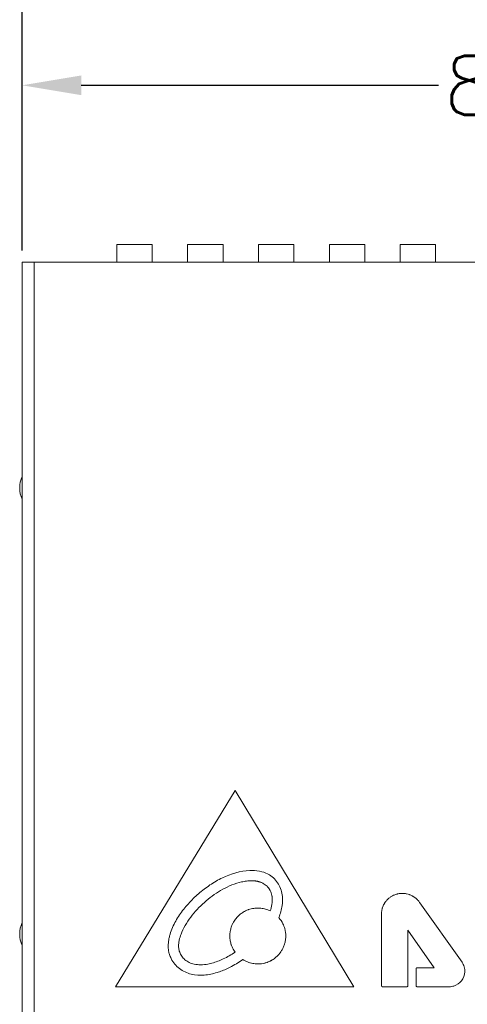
# Model space of a CAD drawing. Header units: millimetres. Extents: x 38 to 345, y 39 to 594.
# Tile 33 of 46: x 138 to 176, y 431 to 515. Entities that reach past the tile are written whole.
import ezdxf

# ---------------------------------------------------------------- set-up
doc = ezdxf.new("R2010")
doc.units = ezdxf.units.MM
doc.layers.add('DIM', color=7, linetype='Continuous')
doc.styles.get("Standard").update_dxf_attribs({"font": 'txt.shx'})
doc.dimstyles.new('ISO-25', dxfattribs={"dimtxt": 5, "dimasz": 5, "dimexe": 1, "dimexo": 1, "dimgap": 1, "dimtad": 0, "dimdsep": 46, "dimtxsty": 'Standard', "dimcen": 1, "dimadec": 0, "dimazin": 0, "dimtfac": 1, "dimtmove": 0, "dimatfit": 3, "dimfxl": 0, "dimarcsym": 0})

# ---------------------------------------------------------------- blocks, each defined once
blk = doc.blocks.new('*D1')
at = {"layer": 'Defpoints', "color": 0}
for p in [(218.274, 509.042), (138.274, 494.042), (218.274, 494.042)]:
    blk.add_point(p, dxfattribs=at)
at = {"layer": 'DIM', "color": 0, "lineweight": -2}
for p, q in [((138.274, 495.042), (138.274, 510.042)), ((218.274, 495.042), (218.274, 510.042)), ((143.274, 509.042), (173.524, 509.042)), ((213.274, 509.042), (183.024, 509.042))]:
    blk.add_line(p, q, dxfattribs=at)
at = {"layer": 'DIM', "color": 0}
for points in [[(143.274, 509.875), (143.274, 508.208), (138.274, 509.042)], [(213.274, 509.875), (213.274, 508.208), (218.274, 509.042)]]:
    blk.add_solid(points, dxfattribs=at)
at = {"layer": 'DIM', "color": 0, "lineweight": 0, "insert": (178.274, 509.042), "char_height": 5, "attachment_point": 5}
blk.add_mtext('80', dxfattribs=at)
blk = doc.blocks.new('*D2')
at = {"layer": 'Defpoints', "color": 0}
for p in [(226.474, 524.042), (226.474, 511.042), (138.274, 494.042)]:
    blk.add_point(p, dxfattribs=at)
at = {"layer": 'DIM', "color": 0, "lineweight": -2}
for p, q in [((138.274, 495.042), (138.274, 525.042)), ((226.474, 512.042), (226.474, 525.042)), ((143.274, 524.042), (173.874, 524.042)), ((221.474, 524.042), (190.874, 524.042))]:
    blk.add_line(p, q, dxfattribs=at)
at = {"layer": 'DIM', "color": 0}
for points in [[(143.274, 524.875), (143.274, 523.208), (138.274, 524.042)], [(221.474, 524.875), (221.474, 523.208), (226.474, 524.042)]]:
    blk.add_solid(points, dxfattribs=at)
at = {"layer": 'DIM', "color": 0, "lineweight": 0, "insert": (182.374, 524.042), "char_height": 5, "attachment_point": 5}
blk.add_mtext('88.2', dxfattribs=at)

msp = doc.modelspace()

# ---------------------------------------------------------------- linework, layer by layer
at = {"color": 7, "linetype": 'Continuous', "lineweight": 0}
for p, q in [((146.274, 495.542), (149.274, 495.542)), ((146.274, 495.542), (146.274, 494.657)), ((149.274, 494.657), (149.274, 495.542)), ((152.274, 495.542), (155.274, 495.542)), ((152.274, 495.542), (152.274, 494.657)), ((155.274, 494.657), (155.274, 495.542)), ((158.274, 495.542), (161.274, 495.542)), ((158.274, 495.542), (158.274, 494.657)), ((161.274, 494.657), (161.274, 495.542)), ((164.274, 495.542), (167.274, 495.542)), ((164.274, 495.542), (164.274, 494.657)), ((167.274, 494.657), (167.274, 495.542)), ((170.274, 495.542), (173.274, 495.542)), ((170.274, 495.542), (170.274, 494.657)), ((173.274, 494.657), (173.274, 495.542)), ((139.274, 494.042), (138.274, 494.042)), ((138.274, 379.042), (138.274, 494.042)), ((139.274, 494.042), (207.074, 494.042)), ((139.274, 494.042), (139.274, 379.042)), ((146.274, 494.657), (146.274, 494.042)), ((149.274, 494.042), (149.274, 494.657)), ((152.274, 494.657), (152.274, 494.042)), ((155.274, 494.042), (155.274, 494.657)), ((158.274, 494.657), (158.274, 494.042)), ((161.274, 494.042), (161.274, 494.657)), ((164.274, 494.657), (164.274, 494.042)), ((167.274, 494.042), (167.274, 494.657)), ((170.274, 494.657), (170.274, 494.042)), ((173.274, 494.042), (173.274, 494.657)), ((156.291, 449.275), (146.173, 432.644)), ((166.358, 432.644), (156.291, 449.275)), ((157.694, 442.505), (157.717, 442.506)), ((157.694, 442.505), (157.717, 442.506)), ((157.717, 441.625), (157.699, 441.625)), ((175.507, 434.717), (171.945, 439.76)), ((168.684, 438.794), (168.684, 432.744)), ((170.931, 432.743), (170.931, 437.439)), ((170.931, 437.439), (173.142, 434.26)), ((156.946, 434.955), (156.918, 434.934)), ((171.611, 434.166), (171.611, 432.743)), ((173.142, 434.26), (171.705, 434.26)), ((146.173, 432.644), (166.358, 432.644)), ((168.778, 432.649), (170.837, 432.649)), ((171.705, 432.649), (174.432, 432.649))]:
    msp.add_line(p, q, dxfattribs=at)
for points in [[(156.84, 441.526), (156.842, 441.526), (156.842, 441.526)], [(158.347, 441.542), (158.356, 441.539), (158.365, 441.536), (158.374, 441.534), (158.382, 441.531)], [(159.437, 439.922), (159.437, 439.921), (159.437, 439.911), (159.436, 439.9), (159.436, 439.89)]]:
    msp.add_lwpolyline(points, dxfattribs=at)
for centre, radius, start, end in [((140.414, 474.927), 2.35, 155.60416, 204.39551), ((157.851, 434.702), 7.805, 91.14643, 92.22808), ((157.895, 439.977), 2.51, 58.57588, 74.61554), ((157.701, 438.51), 3.116, 86.91112, 89.72016), ((157.73, 439.076), 2.549, 84.8281, 86.86938), ((157.752, 439.323), 2.301, 83.52256, 84.8123), ((157.77, 439.48), 2.143, 81.23531, 83.52662), ((157.786, 439.584), 2.038, 79.56148, 81.229), ((157.796, 439.641), 1.979, 78.81055, 79.55688), ((157.808, 439.699), 1.92, 76.90293, 78.81623), ((157.822, 439.761), 1.857, 75.75787, 76.89831), ((157.832, 439.801), 1.816, 73.50944, 75.75762), ((157.836, 439.814), 1.802, 72.31171, 73.50764), ((157.84, 439.828), 1.787, 69.68941, 72.31373), ((157.848, 439.849), 1.764, 67.23876, 69.68925), ((157.873, 439.908), 1.7, 63.5499, 67.25245), ((157.905, 439.973), 1.629, 61.47504, 63.53734), ((158.078, 440.238), 1.31, 40.22623, 45.00021), ((158.073, 440.233), 1.316, 38.04213, 40.22956), ((158.074, 440.234), 1.315, 35.43414, 38.04247), ((158.048, 440.215), 1.347, 33.23468, 35.42508), ((157.976, 440.169), 1.433, 29.85852, 33.22057), ((157.762, 440.065), 1.672, 13.82544, 14.97596), ((157.723, 440.056), 1.712, 10.41836, 13.81644), ((157.687, 440.049), 1.749, 9.5008, 10.42701), ((157.588, 440.033), 1.849, 6.08282, 9.47293), ((156.822, 440.012), 2.617, 352.67164, 354.78207), ((157.467, 440.019), 1.97, 5.35313, 6.10911), ((156.908, 440.005), 2.53, 354.7736, 357.40361), ((157.402, 440.013), 2.036, 4.19312, 5.35078), ((157.325, 440.008), 2.113, 3.28947, 4.19447), ((157.214, 440.002), 2.225, 1.52349, 3.28195), ((156.985, 440.001), 2.453, 357.41446, 357.99841), ((157.103, 439.999), 2.335, 359.33885, 1.52643), ((157.029, 439.999), 2.41, 357.99621, 359.34288), ((170.44, 438.802), 1.754, 142.36664, 148.05772), ((170.435, 438.806), 1.747, 141.64338, 142.36112), ((170.453, 438.791), 1.771, 133.11091, 141.62482), ((170.46, 438.783), 1.781, 132.33244, 133.11778), ((170.461, 438.782), 1.782, 124.02243, 132.33115), ((170.457, 438.787), 1.776, 120.64956, 124.01138), ((170.459, 438.785), 1.779, 114.90238, 120.64944), ((170.455, 438.793), 1.77, 111.40857, 114.90103), ((170.447, 438.811), 1.75, 105.72608, 111.41291), ((170.445, 438.821), 1.74, 103.58124, 105.71454), ((170.449, 438.802), 1.759, 98.83124, 103.57657), ((170.451, 438.791), 1.771, 97.41528, 98.8348), ((170.451, 438.788), 1.774, 96.53982, 97.41544), ((170.451, 438.784), 1.778, 92.55263, 96.5386), ((170.451, 438.786), 1.776, 87.32602, 92.55364), ((170.451, 438.789), 1.773, 81.47189, 87.32003), ((170.452, 438.793), 1.769, 78.24477, 81.47112), ((170.456, 438.811), 1.75, 70.02652, 78.25308), ((170.465, 438.837), 1.723, 68.66803, 70.00677), ((170.46, 438.826), 1.735, 66.13736, 68.66358), ((170.444, 438.79), 1.774, 61.68988, 66.13064), ((170.43, 438.764), 1.804, 59.4444, 61.69662), ((170.417, 438.741), 1.83, 50.2646, 59.43231), ((170.371, 438.688), 1.9, 47.5955, 50.24516), ((170.346, 438.66), 1.937, 45.28078, 47.5969), ((170.283, 438.597), 2.027, 42.59835, 45.26557), ((170.202, 438.522), 2.138, 41.93855, 42.615), ((170.143, 438.468), 2.217, 37.94815, 41.9494), ((170.282, 438.576), 2.041, 35.43314, 37.95339), ((158.235, 436.931), 2.389, 122.54782, 131.2108), ((158.216, 436.96), 2.355, 114.54427, 122.5499), ((158.208, 436.976), 2.337, 111.22866, 114.5202), ((158.214, 436.96), 2.354, 109.26009, 111.23031), ((158.222, 436.936), 2.379, 98.07086, 109.24263), ((158.22, 436.944), 2.371, 94.24938, 98.06258), ((158.22, 436.951), 2.364, 92.52951, 94.24845), ((158.219, 436.961), 2.354, 89.60823, 92.53042), ((158.219, 436.978), 2.336, 86.90357, 89.60806), ((158.222, 437.014), 2.301, 80.55697, 86.91222), ((158.221, 437.016), 2.299, 78.70997, 80.53864), ((158.205, 436.941), 2.376, 73.59969, 78.69184), ((158.166, 436.811), 2.511, 63.91845, 73.56553), ((156.793, 440.016), 2.646, 351.36088, 352.67312), ((170.532, 438.783), 1.848, 168.20694, 179.6401), ((170.471, 438.794), 1.786, 163.778, 168.17758), ((170.432, 438.806), 1.745, 161.48627, 163.7702), ((170.436, 438.803), 1.749, 151.25199, 161.45672), ((170.444, 438.799), 1.759, 148.87016, 151.25775), ((170.444, 438.799), 1.758, 148.05589, 148.87008), ((158.206, 436.953), 2.353, 147.70879, 152.49421), ((158.221, 436.942), 2.372, 138.77397, 147.6824), ((158.237, 436.928), 2.393, 131.21908, 138.77906), ((140.414, 437.107), 2.35, 155.60416, 204.39551), ((155.98, 435.474), 4.561, 156.87273, 159.06839), ((158.231, 436.948), 2.379, 172.40485, 181.03736), ((158.225, 436.949), 2.373, 170.50191, 172.40165), ((158.213, 436.951), 2.361, 166.035, 170.50415), ((158.195, 436.955), 2.342, 164.35224, 166.03127), ((158.202, 436.953), 2.349, 159.42781, 164.34632), ((158.216, 436.948), 2.365, 152.49453, 159.42701), ((158.269, 436.956), 2.317, 15.41166, 26.44474), ((158.23, 436.948), 2.357, 359.62332, 15.35163), ((158.219, 436.948), 2.367, 181.04612, 184.59577), ((158.212, 436.948), 2.36, 184.59605, 187.11183), ((158.202, 436.946), 2.35, 187.11195, 189.32943), ((158.194, 436.945), 2.342, 189.33028, 190.15144), ((158.162, 436.939), 2.309, 190.13565, 198.73044), ((158.21, 436.948), 2.376, 343.65409, 347.20837), ((158.204, 436.949), 2.383, 347.20819, 351.63672), ((158.202, 436.949), 2.385, 351.63905, 356.43207), ((158.205, 436.949), 2.381, 356.43215, 359.60885), ((153.135, 436.155), 1.634, 197.13288, 210.66406), ((158.154, 436.937), 2.301, 198.76047, 200.28438), ((158.227, 436.965), 2.379, 200.30541, 205.57248), ((158.354, 437.028), 2.521, 205.60613, 215.15353), ((158.198, 436.966), 2.395, 323.17721, 328.25624), ((158.226, 436.948), 2.362, 328.25929, 331.86184), ((158.258, 436.932), 2.326, 331.86182, 335.5197), ((158.243, 436.937), 2.342, 335.5432, 342.80302), ((158.219, 436.945), 2.367, 342.79244, 343.65235), ((153.246, 436.199), 2.633, 198.04563, 206.23261), ((153.097, 436.136), 1.591, 210.76211, 225.027), ((158.267, 437.033), 2.462, 237.54781, 242.94332), ((158.247, 436.994), 2.419, 242.93973, 248.3023), ((158.23, 436.951), 2.372, 248.31034, 253.50273), ((158.238, 436.914), 2.33, 286.62196, 291.84983), ((158.235, 436.921), 2.338, 291.84841, 295.12837), ((158.235, 436.92), 2.337, 295.12858, 295.77016), ((158.236, 436.918), 2.335, 295.76996, 297.73578), ((158.238, 436.915), 2.331, 297.73601, 298.88218), ((158.243, 436.906), 2.32, 298.8802, 302.81633), ((158.25, 436.895), 2.308, 302.81958, 303.41317), ((158.237, 436.914), 2.331, 303.42067, 307.68069), ((158.213, 436.945), 2.369, 307.67981, 311.60595), ((158.198, 436.962), 2.392, 311.60341, 314.00765), ((158.185, 436.976), 2.411, 314.01133, 319.43629), ((158.183, 436.977), 2.414, 319.4338, 323.17968), ((153.343, 438.252), 3.742, 277.9449, 285.36721), ((153.02, 439.548), 5.96, 287.13642, 289.04481), ((158.224, 436.931), 2.352, 253.50992, 253.97935), ((158.218, 436.909), 2.329, 253.97202, 259.33498), ((158.217, 436.912), 2.332, 259.35446, 264.54242), ((158.22, 436.938), 2.358, 264.53889, 270.0072), ((158.235, 436.923), 2.339, 284.58583, 286.61427), ((174.464, 433.968), 1.281, 6.27725, 16.82151), ((174.437, 433.965), 1.308, 3.31796, 6.30005), ((174.428, 433.965), 1.317, 357.78937, 3.31572), ((174.425, 433.913), 1.264, 270.31948, 279.3614), ((174.411, 434), 1.352, 279.33803, 286.95047)]:
    msp.add_arc(centre, radius, start, end, dxfattribs=at)
for points, knots in [([(150.663, 436.506), (150.676, 436.606), (150.708, 436.806), (150.813, 437.197), (151.058, 437.863), (151.564, 438.746), (152.32, 439.698), (153.187, 440.551), (154.154, 441.291), (155.546, 442.104), (156.744, 442.469), (157.547, 442.501)], [0, 0, 0, 0, 0.031312, 0.062626, 0.125238, 0.250353, 0.375552, 0.500769, 0.625981, 0.751162, 1, 1, 1, 1]), ([(156.842, 441.526), (156.565, 441.465), (156.021, 441.29), (155.253, 440.917), (154.525, 440.47), (153.628, 439.771), (152.824, 438.957), (152.165, 438.03), (151.897, 437.526), (151.785, 437.265)], [0, 0, 0, 0, 0.124973, 0.250023, 0.375084, 0.500155, 0.74998, 0.875013, 1, 1, 1, 1]), ([(157.699, 441.625), (157.555, 441.629), (157.267, 441.605), (156.983, 441.557), (156.842, 441.526)], [0, 0, 0, 0, 0.499947, 1, 1, 1, 1]), ([(159.204, 442.118), (159.36, 442.023), (159.65, 441.795), (160.096, 441.212), (160.265, 440.669), (160.302, 440.308)], [0, 0, 0, 0, 0.250667, 0.501345, 1, 1, 1, 1]), ([(160.286, 439.531), (160.261, 439.356), (160.18, 439.008), (160.058, 438.675), (159.996, 438.508)], [0, 0, 0, 0, 0.499916, 1, 1, 1, 1]), ([(150.636, 435.975), (150.632, 436.019), (150.633, 436.108), (150.641, 436.285), (150.653, 436.418), (150.663, 436.506)], [0, 0, 0, 0, 0.250006, 0.499995, 1, 1, 1, 1]), ([(151.567, 436.596), (151.546, 436.5), (151.522, 436.355), (151.507, 436.16), (151.508, 436.061), (151.515, 436.013)], [0, 0, 0, 0, 0.499972, 0.749989, 1, 1, 1, 1]), ([(150.742, 435.384), (150.711, 435.479), (150.66, 435.674), (150.64, 435.875), (150.636, 435.975)], [0, 0, 0, 0, 0.499945, 1, 1, 1, 1]), ([(154.776, 433.852), (154.422, 433.744), (153.694, 433.592), (152.754, 433.639), (152.05, 433.879), (151.571, 434.168), (151.167, 434.555), (150.966, 434.869), (150.884, 435.035)], [0, 0, 0, 0, 0.250084, 0.499691, 0.624803, 0.749882, 0.874954, 1, 1, 1, 1]), ([(155.298, 435.007), (155.471, 435.088), (155.81, 435.267), (156.133, 435.471), (156.293, 435.576)], [0, 0, 0, 0, 0.499973, 1, 1, 1, 1]), ([(171.639, 434.232), (171.633, 434.227), (171.623, 434.214), (171.613, 434.189), (171.611, 434.174), (171.611, 434.166)], [0, 0, 0, 0, 0.332921, 0.666246, 1, 1, 1, 1]), ([(171.705, 434.26), (171.697, 434.26), (171.682, 434.258), (171.657, 434.248), (171.645, 434.238), (171.639, 434.232)], [0, 0, 0, 0, 0.333596, 0.666926, 1, 1, 1, 1]), ([(174.805, 432.707), (175.062, 432.785), (175.544, 433.1), (175.734, 433.646), (175.744, 433.914)], [0, 0, 0, 0, 0.500123, 1, 1, 1, 1]), ([(168.685, 432.744), (168.685, 432.744), (168.685, 432.736), (168.687, 432.72), (168.697, 432.695), (168.707, 432.682), (168.712, 432.676)], [0, 0, 0, 0, 0.015344, 0.343677, 0.671896, 1, 1, 1, 1]), ([(168.712, 432.676), (168.718, 432.671), (168.731, 432.661), (168.755, 432.651), (168.77, 432.649), (168.778, 432.649)], [0, 0, 0, 0, 0.333112, 0.666443, 1, 1, 1, 1]), ([(170.837, 432.649), (170.845, 432.649), (170.86, 432.651), (170.885, 432.661), (170.898, 432.671), (170.904, 432.676)], [0, 0, 0, 0, 0.334094, 0.667399, 1, 1, 1, 1]), ([(170.904, 432.676), (170.909, 432.682), (170.919, 432.695), (170.929, 432.72), (170.931, 432.735), (170.931, 432.743)], [0, 0, 0, 0, 0.333166, 0.666498, 1, 1, 1, 1]), ([(171.611, 432.743), (171.611, 432.736), (171.613, 432.72), (171.623, 432.696), (171.633, 432.683), (171.639, 432.676)], [0, 0, 0, 0, 0.334164, 0.667464, 1, 1, 1, 1]), ([(171.639, 432.676), (171.645, 432.671), (171.658, 432.661), (171.682, 432.651), (171.698, 432.649), (171.705, 432.649)], [0, 0, 0, 0, 0.332863, 0.666185, 1, 1, 1, 1])]:
    msp.add_open_spline(points, degree=3, knots=knots, dxfattribs=at)
for points in [[(157.717, 442.506), (158, 442.497), (158.287, 442.472), (158.561, 442.396)], [(159.004, 441.164), (158.912, 441.261), (158.8, 441.34), (158.683, 441.404)], [(159.377, 440.497), (159.341, 440.631), (159.288, 440.762), (159.219, 440.882)], [(160.302, 440.308), (160.329, 440.05), (160.321, 439.788), (160.286, 439.531)], [(159.27, 439.067), (159.329, 439.247), (159.38, 439.431), (159.409, 439.618)], [(159.996, 438.508), (160.132, 438.35), (160.251, 438.175), (160.343, 437.988)], [(151.72, 437.103), (151.657, 436.938), (151.604, 436.769), (151.567, 436.596)], [(151.515, 436.013), (151.517, 435.898), (151.54, 435.783), (151.573, 435.674)], [(151.972, 435.01), (152.075, 434.907), (152.195, 434.818), (152.323, 434.748)], [(152.323, 434.748), (152.447, 434.68), (152.58, 434.628), (152.717, 434.59)], [(154.335, 434.643), (154.666, 434.734), (154.988, 434.861), (155.298, 435.007)], [(156.918, 434.934), (156.579, 434.706), (156.231, 434.488), (155.868, 434.302)], [(152.717, 434.59), (152.884, 434.543), (153.058, 434.522), (153.232, 434.51)], [(153.232, 434.51), (153.442, 434.503), (153.653, 434.517), (153.861, 434.546)], [(155.868, 434.302), (155.576, 434.153), (155.274, 434.021), (154.964, 433.914)], [(158.824, 434.659), (158.628, 434.608), (158.423, 434.582), (158.22, 434.58)], [(175.69, 434.339), (175.65, 434.473), (175.586, 434.601), (175.507, 434.717)]]:
    msp.add_open_spline(points, degree=3, dxfattribs=at)

# ---------------------------------------------------------------- dimensions: what is measured, and where the dimension line sits
at = {"layer": 'DIM', "lineweight": 0}
dim = msp.add_linear_dim(base=(226.474, 524.042), p1=(138.274, 494.042), p2=(226.474, 511.042), dimstyle='ISO-25', dxfattribs=at)
dim.commit()
dim.dimension.update_dxf_attribs({"geometry": '*D2', "text_midpoint": (182.374, 524.042)})
dim = msp.add_linear_dim(base=(218.274, 509.042), p1=(138.274, 494.042), p2=(218.274, 494.042), dimstyle='ISO-25', dxfattribs=at)
dim.commit()
dim.dimension.update_dxf_attribs({"geometry": '*D1', "text_midpoint": (178.274, 509.042), "dimtype": 160})

doc.saveas('drawing.dxf')
